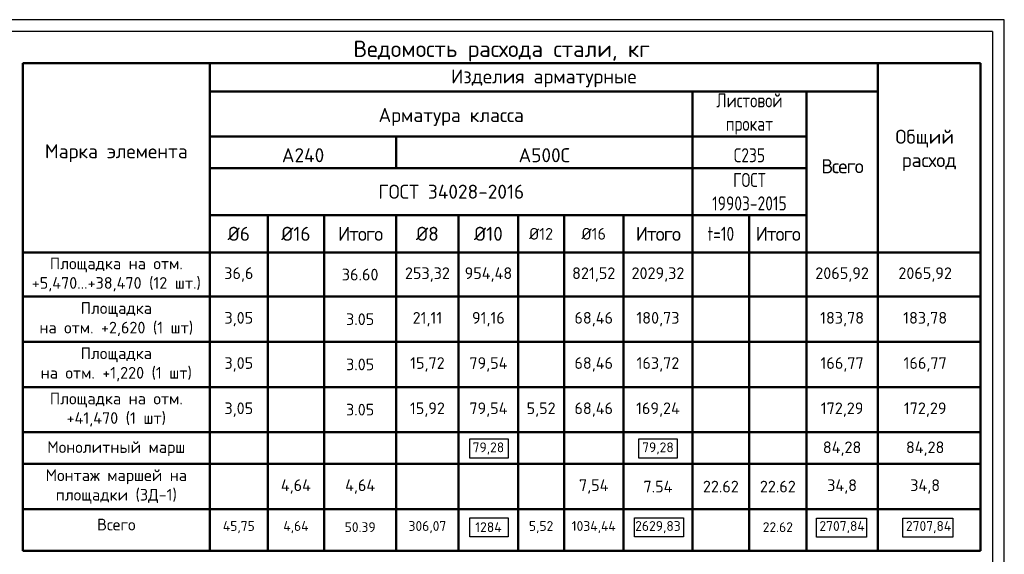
# Model space of a CAD drawing. Header units: millimetres. Extents: x 40580 to 2152466, y -328404 to 177125.
# Tile 6 of 252: x 247680 to 268719, y 153347 to 164775. Entities that reach past the tile are written whole.
import ezdxf

# ---------------------------------------------------------------- set-up
doc = ezdxf.new("R2010")
doc.units = ezdxf.units.MM
doc.layers.add('11', color=7, linetype='Continuous')
for name, color, linetype, lineweight in [('АС-Таблицы', 7, 'Continuous', 20), ('Столовая Двери и окна', 7, 'Continuous', 15), ('ТЕКСТ', 7, 'Continuous', 15)]:
    doc.layers.add(name, color=color, linetype=linetype, lineweight=lineweight)
doc.styles.add('GOST 2.304', font='isocpeur.ttf', dxfattribs={"width": 0.8})
doc.styles.add('ГОСТ', font='isocpeur.ttf')

msp = doc.modelspace()

# ---------------------------------------------------------------- linework, layer by layer
at = {"layer": '11', "color": 18, "true_color": 0x000000}
for p, q in [((268718.91, 164774.701), (226668.91, 164774.701)), ((268718.91, 135074.701), (268718.91, 164774.701))]:
    msp.add_line(p, q, dxfattribs=at)
at = {"layer": '11', "color": 18, "lineweight": 30, "true_color": 0x000000}
for q in [(228615.553, 164524.654), (268468.91, 135324.701)]:
    msp.add_line((268468.91, 164524.654), q, dxfattribs=at)
at = {"layer": 'АС-Таблицы', "color": 18, "lineweight": 50, "true_color": 0x000000}
for p, q in [((247744.212, 163847.354), (268209.964, 163847.354)), ((247744.212, 163847.354), (247744.212, 153420.216)), ((251744.212, 163847.354), (251744.212, 153420.216)), ((266015.26, 163847.354), (266015.26, 153420.216)), ((268209.964, 163847.354), (268209.964, 153420.216)), ((251744.212, 163240.786), (266015.26, 163240.786)), ((262055.345, 163240.786), (262055.345, 153420.216)), ((264490.206, 163240.786), (264490.206, 153420.216)), ((251744.212, 162277.161), (264490.206, 162277.161)), ((255725.18, 162277.161), (255725.18, 161597.589)), ((251744.212, 161597.589), (264490.206, 161597.589)), ((251744.212, 160597.589), (264490.206, 160597.589)), ((252979.597, 160597.589), (252979.597, 153420.216)), ((254183.663, 160597.589), (254183.663, 153420.216)), ((255725.18, 160597.589), (255725.18, 153420.216)), ((257058.853, 160597.589), (257058.853, 153420.216)), ((258331.611, 160597.589), (258331.611, 153420.216)), ((259310.627, 160597.589), (259310.627, 153420.216)), ((260580.13, 160597.589), (260580.13, 153420.216)), ((263268.836, 160597.589), (263268.836, 153420.216)), ((247744.212, 159797.589), (268209.964, 159797.589)), ((247744.212, 158855.923), (268209.964, 158855.923)), ((247744.212, 157889.256), (268209.964, 157889.256)), ((247744.212, 156922.589), (268209.964, 156922.589)), ((247744.212, 155955.923), (268209.964, 155955.923)), ((247744.212, 155278.285), (268209.964, 155278.285)), ((247744.212, 154311.618), (268209.964, 154311.618)), ((247744.212, 153420.216), (268209.964, 153420.216))]:
    msp.add_line(p, q, dxfattribs=at)
at = {"layer": 'Столовая Двери и окна', "color": 1, "lineweight": 25}
for points in [[(257297.264, 155811.954), (258114.037, 155811.954), (258114.037, 155404.034), (257297.264, 155404.034)], [(260908.775, 155811.954), (261725.548, 155811.954), (261725.548, 155404.034), (260908.775, 155404.034)], [(257297.264, 154125.378), (258114.037, 154125.378), (258114.037, 153717.459), (257297.264, 153717.459)], [(260820.182, 154125.378), (261866.102, 154125.378), (261866.102, 153717.459), (260820.182, 153717.459)], [(264705.2, 154123.118), (265773.056, 154123.118), (265773.056, 153715.199), (264705.2, 153715.199)], [(266553.084, 154123.118), (267620.94, 154123.118), (267620.94, 153715.199), (266553.084, 153715.199)]]:
    msp.add_lwpolyline(points, close=True, dxfattribs=at)
at = {"layer": 'ТЕКСТ', "color": 18, "lineweight": 25, "true_color": 0x000000}
msp.add_line((268468.91, 163494.299), (268468.91, 159426.081), dxfattribs=at)

# ---------------------------------------------------------------- texts
at = {"layer": 'АС-Таблицы', "color": 18, "true_color": 0x000000, "attachment_point": 5}
for s, insert, char_height, width, style in [('Ведомость расхода стали, кг', (257977.088, 164104.218), 350, 20265.75149, 'ГОСТ'), ('Изделия арматурные', (258879.736, 163520.86), 300, 14071.04765, 'ГОСТ'), ('Листовой прокат', (263272.775, 162758.973), 300, 2234.86033, 'GOST 2.304'), ('Арматура класса', (256899.779, 162695.786), 300, 10111.13282, 'ГОСТ'), ('Общий  расход', (267112.612, 161982.375), 300, 1994.70384, 'ГОСТ'), ('Марка элемента', (249744.212, 161922.161), 300, 3800, 'ГОСТ'), ('А240', (253734.696, 161877.161), 300, 3780.96777, 'ГОСТ'), ('А500С', (258890.263, 161877.161), 300, 6130.16506, 'ГОСТ'), ('С235', (263272.775, 161877.161), 300, 2234.86033, 'GOST 2.304'), ('{\\T0.9;Всего}', (265252.733, 161642.589), 300, 1325.05449, 'ГОСТ'), ('ГОСТ 19903-2015', (263272.775, 161097.589), 300, 2234.86033, 'GOST 2.304'), ('ГОСТ 34028-2016', (256899.779, 161097.589), 300, 10111.13282, 'ГОСТ'), ('%%C6 ', (252361.905, 160197.589), 300, 1035.38442, 'ГОСТ'), ('%%C16', (253581.63, 160197.589), 300, 1004.06604, 'ГОСТ'), ('{\\T0.9;Итого}', (254954.421, 160197.589), 300, 1341.51731, 'ГОСТ'), ('%%C8 ', (256392.017, 160197.589), 300, 1133.67288, 'ГОСТ'), ('%%C10 ', (257695.232, 160197.589), 300, 1072.75822, 'ГОСТ'), ('%%C12', (258821.119, 160197.589), 250, 1072.75822, 'ГОСТ'), ('%%C16', (259945.379, 160197.589), 250, 1072.75822, 'ГОСТ'), ('{\\T0.9;Итого}', (261317.738, 160197.589), 300, 1275.21498, 'ГОСТ'), ('t=10', (262662.091, 160197.589), 300, 1013.49097, 'GOST 2.304'), ('{\\T0.9;Итого}', (263879.521, 160197.589), 300, 1021.36936, 'ГОСТ'), ('{\\C256;Площадка на отм. +5,470...+38,470 (12 шт.)}', (249744.212, 159326.756), 250, 4000, 'ГОСТ'), ('36,6', (252361.905, 159326.756), 250, 1035.38442, 'ГОСТ'), ('36.60', (254954.421, 159326.756), 250, 1341.51731, 'ГОСТ'), ('253,32', (256392.017, 159326.756), 250, 1133.67288, 'ГОСТ'), ('954,48', (257695.232, 159326.756), 250, 1072.75822, 'ГОСТ'), ('821,52', (259945.379, 159326.756), 250, 1072.75822, 'ГОСТ'), ('2029,32', (261317.738, 159326.756), 250, 1275.21498, 'ГОСТ'), ('2065,92', (265252.733, 159326.756), 250, 1325.05449, 'ГОСТ'), ('2065,92', (267027.6, 159326.756), 250, 1325.05449, 'ГОСТ'), ('{\\C256;Площадка \\Pна отм. +2,620 (1 шт)}', (249744.212, 158372.589), 250, 4000, 'ГОСТ'), ('3,05', (252361.905, 158372.589), 250, 1035.38442, 'ГОСТ'), ('3.05', (254954.421, 158372.589), 250, 1341.51731, 'ГОСТ'), ('21,11', (256392.017, 158372.589), 250, 1133.67288, 'ГОСТ'), ('91,16', (257695.232, 158372.589), 250, 1072.75822, 'ГОСТ'), ('68,46', (259945.379, 158372.589), 250, 1072.75822, 'ГОСТ'), ('180,73', (261317.738, 158372.589), 250, 1275.21498, 'ГОСТ'), ('183,78', (265252.733, 158372.589), 250, 1325.05449, 'ГОСТ'), ('183,78', (267027.6, 158372.589), 250, 1325.05449, 'ГОСТ'), ('{\\C256;Площадка \\Pна отм. +1,220 (1 шт)}', (249744.212, 157405.923), 250, 4000, 'ГОСТ'), ('3,05', (252361.905, 157405.923), 250, 1035.38442, 'ГОСТ'), ('3.05', (254954.421, 157405.923), 250, 1341.51731, 'ГОСТ'), ('15,72', (256392.017, 157405.923), 250, 1133.67288, 'ГОСТ'), ('79,54', (257695.232, 157405.923), 250, 1072.75822, 'ГОСТ'), ('68,46', (259945.379, 157405.923), 250, 1069.50283, 'ГОСТ'), ('163,72', (261317.738, 157405.923), 250, 1275.21498, 'ГОСТ'), ('166,77', (265252.733, 157405.923), 250, 1325.05449, 'ГОСТ'), ('166,77', (267027.6, 157405.923), 250, 1325.05449, 'ГОСТ'), ('{\\C256;Площадка на отм. +41,470 (1 шт)}', (249744.212, 156439.256), 250, 4000, 'ГОСТ'), ('3,05', (252361.905, 156439.256), 250, 1035.38442, 'ГОСТ'), ('3.05', (254954.421, 156439.256), 250, 1341.51731, 'ГОСТ'), ('15,92', (256392.017, 156439.256), 250, 1133.67288, 'ГОСТ'), ('79,54', (257695.232, 156439.256), 250, 1072.75822, 'ГОСТ'), ('5,52', (258821.119, 156439.256), 250, 779.01615, 'ГОСТ'), ('68,46', (259945.379, 156439.256), 250, 1069.50283, 'ГОСТ'), ('169,24', (261317.738, 156439.256), 250, 1275.21498, 'ГОСТ'), ('172,29', (265252.733, 156439.256), 250, 1325.05449, 'ГОСТ'), ('172,29', (267027.6, 156439.256), 250, 1325.05449, 'ГОСТ'), ('Монолитный марш', (249744.212, 155605.032), 250, 4000, 'ГОСТ'), ('79,28', (257695.232, 155608.989), 210, 1072.75822, 'ГОСТ'), ('79,28', (261317.738, 155608.989), 210, 1275.21498, 'ГОСТ'), ('84,28', (265252.733, 155605.032), 250, 1325.05449, 'ГОСТ'), ('84,28', (267027.6, 155605.032), 250, 1325.05449, 'ГОСТ'), ('Монтаж маршей на площадки (ЗД-1)', (249744.212, 154794.952), 250, 4000, 'ГОСТ'), ('4,64', (253581.63, 154794.952), 250, 1004.06604, 'ГОСТ'), ('4,64', (254954.421, 154794.952), 250, 1341.51731, 'ГОСТ'), ('7,54', (259945.379, 154794.952), 250, 1069.50283, 'ГОСТ'), ('7.54', (261317.738, 154794.952), 250, 1275.21498, 'ГОСТ'), ('22.62', (262662.091, 154794.952), 250, 1013.49097, 'ГОСТ'), ('22.62', (263879.521, 154794.952), 250, 1021.36936, 'ГОСТ'), ('34,8', (265252.733, 154794.952), 250, 1325.05449, 'ГОСТ'), ('34,8', (267027.6, 154794.952), 250, 1325.05449, 'ГОСТ'), ('Всего', (249744.212, 153982.692), 250, 4000, 'ГОСТ'), ('45,75', (252361.905, 153927.604), 210, 1035.38442, 'ГОСТ'), ('4,64', (253581.63, 153927.604), 210, 1004.06604, 'ГОСТ'), ('50.39', (254954.421, 153927.604), 210, 1341.51731, 'ГОСТ'), ('306,07', (256392.017, 153927.604), 210, 1133.67288, 'ГОСТ'), ('1284', (257695.232, 153927.604), 210, 1072.75822, 'ГОСТ'), ('5,52', (258821.119, 153927.604), 210, 779.01615, 'ГОСТ'), ('1034,44', (259945.379, 153927.604), 210, 1069.50283, 'ГОСТ'), ('2629,83', (261317.738, 153927.604), 210, 1275.21498, 'ГОСТ'), ('22.62', (263879.521, 153927.604), 210, 1021.36936, 'ГОСТ'), ('2707,84', (265252.733, 153927.604), 210, 1325.05449, 'ГОСТ'), ('2707,84', (267100.617, 153927.604), 210, 1325.05449, 'ГОСТ')]:
    msp.add_mtext(s, dxfattribs=dict(at, insert=insert, char_height=char_height, width=width, style=style))

doc.saveas('drawing.dxf')
